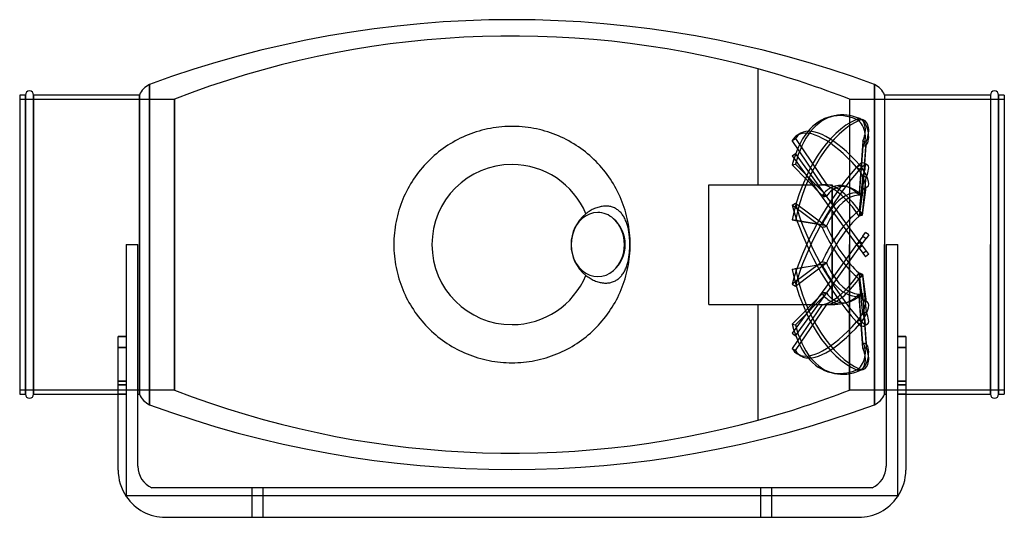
# Model space of a CAD drawing. Header units: millimetres. Extents: x -242 to 242, y -134 to 110.
import ezdxf

# ---------------------------------------------------------------- set-up
doc = ezdxf.new("R2010")
doc.units = ezdxf.units.MM
doc.layers.add('HIDDEN', color=7, linetype='Continuous')
doc.layers.add('THICK', color=7, linetype='Continuous')

msp = doc.modelspace()

# ---------------------------------------------------------------- linework, layer by layer
at = {"layer": 'HIDDEN'}
for p, q in [((121, 86.28), (121, 86.28)), ((121, 86.28), (121, 86.28)), ((121, 86.28), (121, 86.28)), ((121, 86.28), (121, 86.28)), ((121, 86.28), (121, 86.28)), ((121, 86.28), (121, 86.28)), ((121, 86.28), (121, 86.28)), ((121, 86.28), (121, 86.28)), ((121, 86.28), (121, 86.28)), ((121, 86.28), (121, 86.28)), ((121, 86.28), (121, 86.28)), ((121, 86.28), (121, 86.28)), ((121, 86.28), (121, 86.28)), ((121, 86.28), (121, 86.28)), ((121, 86.28), (121, 86.28)), ((121, 86.28), (121, 86.28)), ((121, 86.28), (121, 86.28)), ((121, 86.28), (121, 86.28)), ((121, 86.28), (121, 86.28)), ((121, 86.28), (121, 86.28)), ((121, 86.28), (121, 86.28)), ((121, 86.28), (121, 86.28)), ((121, 86.28), (121, 86.28)), ((121, 86.28), (121, 86.28)), ((121, 86.28), (121, 86.28)), ((121, 86.28), (121, 86.28)), ((121, 86.28), (121, 86.28)), ((121, 86.28), (121, 86.28)), ((121, 86.28), (121, 86.28)), ((121, 86.28), (121, 86.28)), ((121, 86.28), (121, 86.28)), ((121, 86.28), (121, 86.28)), ((121, 86.28), (121, 86.28)), ((121, 86.28), (121, 86.28)), ((121, 86.28), (121, 86.28)), ((121, 86.28), (121, 86.28)), ((121, 86.28), (121, 86.28)), ((121, 86.28), (121, 86.28)), ((121, 86.28), (121, 86.28)), ((121, 86.28), (121, 86.28)), ((121, 86.28), (121, 86.28)), ((121, 86.28), (121, 86.28)), ((121, 86.28), (121, 86.28)), ((121, 86.28), (121, 86.28)), ((121, 86.28), (121, 86.28)), ((121, 86.28), (121, 86.28)), ((121, 86.28), (121, 86.28)), ((121, 86.28), (121, 86.28)), ((121, 86.28), (121, 86.28)), ((121, 86.28), (121, 86.28)), ((121, 86.28), (121, 86.28)), ((121, 86.28), (121, 86.28)), ((121, 86.28), (121, 86.28)), ((121, 86.28), (121, 86.28)), ((121, 86.28), (121, 86.28)), ((121, 86.28), (121, 86.28)), ((121, 86.28), (121, 86.28)), ((121, 86.28), (121, 86.28)), ((121, 86.28), (121, 86.28)), ((121, 86.28), (121, 86.28)), ((121, 86.28), (121, 86.28)), ((121, 86.28), (121, 86.28)), ((121, 86.28), (121, 86.28)), ((121, 86.28), (121, 86.28)), ((121, 86.28), (121, 86.28)), ((121, 86.28), (121, 86.28)), ((121, 86.28), (121, 86.28)), ((121, 86.28), (121, 86.28)), ((121, 86.28), (121, 86.28)), ((121, 86.28), (121, 86.28)), ((121, 86.28), (121, 86.28)), ((121, 86.28), (121, 86.28)), ((121, 86.28), (121, 86.28)), ((121, 86.28), (121, 86.28)), ((121, 86.28), (121, 86.28)), ((121, 86.28), (121, 86.28)), ((121, 86.28), (121, 86.28)), ((121, 86.28), (121, 86.28)), ((121, 86.28), (121, 86.28)), ((121, 86.28), (121, 86.28)), ((121, 86.28), (121, 86.28)), ((121, 86.28), (121, 86.28)), ((121, 86.28), (121, 86.28)), ((121, 86.28), (121, 86.28)), ((121, 86.28), (121, 86.28)), ((121, 86.28), (121, 86.28)), ((121, 86.28), (121, 86.28)), ((121, 86.28), (121, 86.28)), ((121, 29.4), (121, 86.28)), ((121, 29.4), (121, 86.28)), ((-178.15, 0), (-178.15, 78.66)), ((178.15, 0), (178.15, 78.66)), ((-239.16, 73.5), (-239.16, 0)), ((-235.16, 0), (-235.16, 73.5)), ((-183.13, 0), (-183.13, 73.5)), ((183.13, 73.5), (183.13, 0)), ((235.16, 73.5), (235.16, 0)), ((239.16, 0), (239.16, 73.5)), ((-242, 71.5), (-165.91, 71.5)), ((-165.91, 0), (-165.91, 71.5)), ((-165.91, 71.5), (-165.91, 0)), ((165.91, 71.5), (242, 71.5)), ((165.91, 71.5), (165.91, 0)), ((165.91, 71.5), (165.91, 0)), ((158.46, 63.29), (156.84, 62.93)), ((169.4, 61.51), (171.02, 61.88)), ((169.4, 61.51), (171.02, 61.15)), ((172.63, 61.33), (171.01, 61.7)), ((-22.85, 53.4), (-24.14, 52.83)), ((-21.54, 53.94), (-22.85, 53.4)), ((-20.22, 54.45), (-21.54, 53.94)), ((-18.89, 54.92), (-20.22, 54.45)), ((-17.54, 55.37), (-18.89, 54.92)), ((-16.18, 55.78), (-17.54, 55.37)), ((-14.81, 56.16), (-16.18, 55.78)), ((-13.43, 56.51), (-14.81, 56.16)), ((-12.04, 56.82), (-13.43, 56.51)), ((-10.64, 57.1), (-12.04, 56.82)), ((-9.24, 57.34), (-10.64, 57.1)), ((-7.82, 57.55), (-9.24, 57.34)), ((-6.41, 57.73), (-7.82, 57.55)), ((-4.98, 57.87), (-6.41, 57.73)), ((-3.55, 57.97), (-4.98, 57.87)), ((-2.12, 58.04), (-3.55, 57.97)), ((-0.69, 58.08), (-2.12, 58.04)), ((0.74, 58.08), (-0.69, 58.08)), ((2.17, 58.04), (0.74, 58.08)), ((3.6, 57.97), (2.17, 58.04)), ((5.03, 57.86), (3.6, 57.97)), ((6.45, 57.72), (5.03, 57.86)), ((7.87, 57.54), (6.45, 57.72)), ((9.28, 57.33), (7.87, 57.54)), ((10.69, 57.09), (9.28, 57.33)), ((12.09, 56.81), (10.69, 57.09)), ((13.47, 56.5), (12.09, 56.81)), ((14.85, 56.15), (13.47, 56.5)), ((16.22, 55.77), (14.85, 56.15)), ((17.58, 55.35), (16.22, 55.77)), ((18.93, 54.91), (17.58, 55.35)), ((20.26, 54.43), (18.93, 54.91)), ((21.58, 53.92), (20.26, 54.43)), ((22.88, 53.38), (21.58, 53.92)), ((24.17, 52.81), (22.88, 53.38)), ((141.97, 54.7), (140.35, 53.74)), ((-31.52, 48.78), (-32.69, 48.01)), ((-30.34, 49.53), (-31.52, 48.78)), ((-29.13, 50.24), (-30.34, 49.53)), ((-27.91, 50.93), (-29.13, 50.24)), ((-26.67, 51.59), (-27.91, 50.93)), ((-25.41, 52.23), (-26.67, 51.59)), ((-24.14, 52.83), (-25.41, 52.23)), ((25.45, 52.21), (24.17, 52.81)), ((26.7, 51.58), (25.45, 52.21)), ((27.94, 50.92), (26.7, 51.58)), ((29.16, 50.23), (27.94, 50.92)), ((30.37, 49.51), (29.16, 50.23)), ((31.55, 48.76), (30.37, 49.51)), ((32.72, 47.99), (31.55, 48.76)), ((137.73, 51.11), (139.35, 52.06)), ((152.43, 29.39), (137.73, 51.11)), ((139.35, 52.06), (154.69, 29.4)), ((172.45, 50.88), (170.68, 25.39)), ((172.24, 24.23), (174.07, 50.52)), ((172.24, 23.92), (174.07, 48.65)), ((172.45, 50.88), (174.07, 50.52)), ((172.45, 48.28), (174.07, 48.65)), ((-38.22, 43.73), (-39.26, 42.8)), ((-37.16, 44.64), (-38.22, 43.73)), ((-36.07, 45.52), (-37.16, 44.64)), ((-34.96, 46.38), (-36.07, 45.52)), ((-33.84, 47.21), (-34.96, 46.38)), ((-32.69, 48.01), (-33.84, 47.21)), ((33.87, 47.19), (32.72, 47.99)), ((34.99, 46.36), (33.87, 47.19)), ((36.1, 45.5), (34.99, 46.36)), ((37.18, 44.62), (36.1, 45.5)), ((38.24, 43.71), (37.18, 44.62)), ((39.29, 42.78), (38.24, 43.71)), ((137.73, 43.58), (139.35, 44.76)), ((137.73, 43.58), (169.4, 0)), ((171.02, 1.18), (139.35, 44.76)), ((172.45, 48.28), (170.68, 24.3)), ((-43.19, 38.83), (-44.11, 37.78)), ((-42.25, 39.86), (-43.19, 38.83)), ((-41.27, 40.86), (-42.25, 39.86)), ((-40.28, 41.84), (-41.27, 40.86)), ((-39.26, 42.8), (-40.28, 41.84)), ((40.3, 41.82), (39.29, 42.78)), ((41.3, 40.84), (40.3, 41.82)), ((42.27, 39.83), (41.3, 40.84)), ((43.21, 38.81), (42.27, 39.83)), ((44.14, 37.75), (43.21, 38.81)), ((137.73, 39.11), (139.35, 39.47)), ((152.43, 24.2), (137.73, 39.11)), ((139.35, 39.47), (154.69, 23.92)), ((169.4, 38.02), (171.02, 38.97)), ((174.74, 39.08), (173.12, 40.03)), ((-46.73, 34.49), (-47.55, 33.36)), ((-45.88, 35.61), (-46.73, 34.49)), ((-45.01, 36.7), (-45.88, 35.61)), ((-44.11, 37.78), (-45.01, 36.7)), ((45.03, 36.68), (44.14, 37.75)), ((45.9, 35.58), (45.03, 36.68)), ((46.75, 34.46), (45.9, 35.58)), ((47.57, 33.33), (46.75, 34.46)), ((169.4, 38.02), (171.02, 37.07)), ((172.45, 34.04), (170.68, 16.78)), ((172.45, 34.04), (174.07, 33.09)), ((-49.84, 29.82), (-50.55, 28.6)), ((-49.1, 31.02), (-49.84, 29.82)), ((-48.34, 32.2), (-49.1, 31.02)), ((-47.55, 33.36), (-48.34, 32.2)), ((48.36, 32.17), (47.57, 33.33)), ((49.12, 30.99), (48.36, 32.17)), ((49.86, 29.79), (49.12, 30.99)), ((50.57, 28.57), (49.86, 29.79)), ((96.8, 0), (96.8, 29.4)), ((96.8, 29.4), (121, 29.4)), ((121, 29.4), (121, 29.4)), ((121, 29.4), (121, 29.4)), ((121, 29.4), (121, 29.4)), ((121, 29.4), (121, 29.4)), ((121, 29.4), (121, 29.4)), ((121, 29.4), (121, 29.4)), ((121, 29.4), (121, 29.4)), ((121, 29.4), (121, 29.4)), ((121, 29.4), (121, 29.4)), ((121, 29.4), (121, 29.4)), ((121, 29.4), (121, 29.4)), ((121, 29.4), (121, 29.4)), ((121, 29.4), (121, 29.4)), ((121, 29.4), (121, 29.4)), ((121, 29.4), (121, 29.4)), ((121, 29.4), (121, 29.4)), ((121, 29.4), (121, 29.4)), ((121, 29.4), (121, 29.4)), ((121, 29.4), (121, 29.4)), ((121, 29.4), (121, 29.4)), ((121, 29.4), (121, 29.4)), ((121, 29.4), (121, 29.4)), ((121, 29.4), (121, 29.4)), ((121, 29.4), (121, 29.4)), ((121, 29.4), (121, 29.4)), ((121, 29.4), (121, 29.4)), ((121, 29.4), (121, 29.4)), ((121, 29.4), (121, 29.4)), ((121, 29.4), (121, 29.4)), ((121, 29.4), (121, 29.4)), ((121, 29.4), (121, 29.4)), ((121, 29.4), (121, 29.4)), ((121, 29.4), (121, 29.4)), ((121, 29.4), (121, 29.4)), ((121, 29.4), (121, 29.4)), ((121, 29.4), (121, 29.4)), ((121, 29.4), (121, 29.4)), ((121, 29.4), (121, 29.4)), ((121, 29.4), (121, 29.4)), ((121, 29.4), (121, 29.4)), ((121, 29.4), (121, 29.4)), ((121, 29.4), (121, 29.4)), ((121, 29.4), (121, 29.4)), ((121, 29.4), (121, 29.4)), ((121, 29.4), (121, 29.4)), ((121, 29.4), (121, 29.4)), ((121, 29.4), (121, 29.4)), ((121, 29.4), (121, 29.4)), ((121, 29.4), (121, 29.4)), ((121, 29.4), (121, 29.4)), ((121, 29.4), (121, 29.4)), ((121, 29.4), (121, 29.4)), ((121, 29.4), (121, 29.4)), ((121, 29.4), (121, 29.4)), ((121, 29.4), (121, 29.4)), ((121, 29.4), (121, 29.4)), ((121, 29.4), (121, 29.4)), ((121, 29.4), (121, 29.4)), ((121, 29.4), (121, 29.4)), ((121, 29.4), (121, 29.4)), ((121, 29.4), (121, 29.4)), ((121, 29.4), (121, 29.4)), ((121, 29.4), (121, 29.4)), ((121, 29.4), (121, 29.4)), ((121, 29.4), (121, 29.4)), ((121, 29.4), (121, 29.4)), ((121, 29.4), (121, 29.4)), ((121, 29.4), (121, 29.4)), ((121, 29.4), (121, 29.4)), ((121, 29.4), (121, 29.4)), ((121, 29.4), (121, 29.4)), ((121, 29.4), (121, 29.4)), ((121, 29.4), (121, 29.4)), ((121, 29.4), (121, 29.4)), ((121, 29.4), (121, 29.4)), ((121, 29.4), (121, 29.4)), ((121, 29.4), (157.3, 29.4)), ((157.3, 28.86), (157.3, 29.4)), ((157.3, 29.4), (157.3, 28.19)), ((172.24, 15.29), (174.07, 33.09)), ((-52.5, 24.85), (-53.09, 23.56)), ((-51.88, 26.12), (-52.5, 24.85)), ((-51.23, 27.37), (-51.88, 26.12)), ((-50.55, 28.6), (-51.23, 27.37)), ((51.25, 27.34), (50.57, 28.57)), ((51.89, 26.08), (51.25, 27.34)), ((52.51, 24.82), (51.89, 26.08)), ((53.1, 23.53), (52.51, 24.82)), ((157.3, 20.06), (157.3, 27.71)), ((157.3, 26.64), (157.3, 17.9)), ((172.45, 27.24), (170.68, 13.93)), ((172.24, 14.47), (174.07, 28.19)), ((172.45, 27.24), (174.07, 28.19)), ((174.74, 28.31), (173.12, 27.36)), ((-54.67, 19.62), (-55.13, 18.27)), ((-54.17, 20.95), (-54.67, 19.62)), ((-53.64, 22.26), (-54.17, 20.95)), ((-53.09, 23.56), (-53.64, 22.26)), ((53.66, 22.23), (53.1, 23.53)), ((54.18, 20.92), (53.66, 22.23)), ((54.67, 19.6), (54.18, 20.92)), ((55.14, 18.26), (54.67, 19.6)), ((137.73, 19.41), (139.35, 20.37)), ((152.43, 8.4), (137.73, 19.41)), ((139.35, 20.37), (154.69, 8.87)), ((-55.96, 15.55), (-56.32, 14.17)), ((-55.56, 16.92), (-55.96, 15.55)), ((-55.13, 18.27), (-55.56, 16.92)), ((36.81, 15.51), (36.32, 15.13)), ((37.33, 15.88), (36.81, 15.51)), ((37.86, 16.24), (37.33, 15.88)), ((38.4, 16.57), (37.86, 16.24)), ((38.93, 16.88), (38.4, 16.57)), ((39.46, 17.16), (38.93, 16.88)), ((39.98, 17.42), (39.46, 17.16)), ((40.52, 17.67), (39.98, 17.42)), ((41.08, 17.9), (40.52, 17.67)), ((41.65, 18.11), (41.08, 17.9)), ((42.22, 18.29), (41.65, 18.11)), ((42.78, 18.45), (42.22, 18.29)), ((43.32, 18.58), (42.78, 18.45)), ((43.85, 18.69), (43.32, 18.58)), ((44.38, 18.78), (43.85, 18.69)), ((44.93, 18.84), (44.38, 18.78)), ((45.48, 18.89), (44.93, 18.84)), ((46.03, 18.9), (45.48, 18.89)), ((46.56, 18.89), (46.03, 18.9)), ((47.07, 18.86), (46.56, 18.89)), ((47.56, 18.81), (47.07, 18.86)), ((48.03, 18.74), (47.56, 18.81)), ((48.51, 18.64), (48.03, 18.74)), ((48.99, 18.51), (48.51, 18.64)), ((49.47, 18.37), (48.99, 18.51)), ((49.94, 18.19), (49.47, 18.37)), ((50.38, 18), (49.94, 18.19)), ((50.82, 17.79), (50.38, 18)), ((51.22, 17.56), (50.82, 17.79)), ((51.61, 17.32), (51.22, 17.56)), ((51.98, 17.05), (51.61, 17.32)), ((52.36, 16.77), (51.98, 17.05)), ((52.72, 16.45), (52.36, 16.77)), ((53.08, 16.12), (52.72, 16.45)), ((53.43, 15.76), (53.08, 16.12)), ((53.76, 15.39), (53.43, 15.76)), ((54.07, 15), (53.76, 15.39)), ((54.37, 14.59), (54.07, 15)), ((54.65, 14.18), (54.37, 14.59)), ((55.57, 16.91), (55.14, 18.26)), ((55.96, 15.54), (55.57, 16.91)), ((56.33, 14.17), (55.96, 15.54)), ((157.3, 3.59), (157.3, 16.65)), ((-57.22, 9.98), (-57.44, 8.57)), ((-56.95, 11.39), (-57.22, 9.98)), ((-56.66, 12.78), (-56.95, 11.39)), ((-56.32, 14.17), (-56.66, 12.78)), ((54.91, 13.76), (54.65, 14.18)), ((55.16, 13.34), (54.91, 13.76)), ((55.4, 12.89), (55.16, 13.34)), ((55.64, 12.41), (55.4, 12.89)), ((55.86, 11.91), (55.64, 12.41)), ((56.07, 11.39), (55.86, 11.91)), ((56.27, 10.87), (56.07, 11.39)), ((56.45, 10.36), (56.27, 10.87)), ((56.66, 12.78), (56.33, 14.17)), ((56.61, 9.85), (56.45, 10.36)), ((56.77, 9.31), (56.61, 9.85)), ((56.95, 11.38), (56.66, 12.78)), ((57.22, 9.98), (56.95, 11.38)), ((57.44, 8.57), (57.22, 9.98)), ((152.43, 9.77), (137.73, 12.17)), ((137.73, 12.17), (139.35, 11.81)), ((139.35, 11.81), (154.69, 9.3)), ((157.3, 14.25), (157.3, 0.77)), ((-57.8, 5.73), (-57.92, 4.3)), ((-57.64, 7.15), (-57.8, 5.73)), ((-57.44, 8.57), (-57.64, 7.15)), ((56.92, 8.74), (56.77, 9.31)), ((57.06, 8.16), (56.92, 8.74)), ((57.19, 7.58), (57.06, 8.16)), ((57.3, 7.03), (57.19, 7.58)), ((57.4, 6.46), (57.3, 7.03)), ((57.5, 5.88), (57.4, 6.46)), ((57.64, 7.15), (57.44, 8.57)), ((57.58, 5.28), (57.5, 5.88)), ((57.66, 4.66), (57.58, 5.28)), ((57.8, 5.73), (57.64, 7.15)), ((57.92, 4.3), (57.8, 5.73)), ((172.45, 4.2), (173.72, 5.95)), ((175.34, 4.77), (173.72, 5.95)), ((-239.16, 0), (-239.16, -73.5)), ((-235.16, -73.5), (-235.16, 0)), ((-189.6, 0), (-189.6, 0)), ((-189.6, 0), (-189.6, 0)), ((-183.92, 0), (-183.92, 0)), ((-183.92, 0), (-183.92, 0)), ((-183.13, -73.5), (-183.13, 0)), ((-165.91, -71.5), (-165.91, 0)), ((-165.91, 0), (-165.91, -71.5)), ((-58.06, 1.43), (-58.08, 0)), ((-58.08, 0), (-58.06, -1.42)), ((-58.01, 2.87), (-58.06, 1.43)), ((-57.92, 4.3), (-58.01, 2.87)), ((57.72, 4.04), (57.66, 4.66)), ((57.78, 3.41), (57.72, 4.04)), ((57.83, 2.78), (57.78, 3.41)), ((57.87, 2.15), (57.83, 2.78)), ((57.89, 1.52), (57.87, 2.15)), ((57.91, 0.9), (57.89, 1.52)), ((57.92, 0.3), (57.91, 0.9)), ((58.01, 2.87), (57.92, 4.3)), ((57.92, -0.3), (57.92, 0.3)), ((58.06, 1.43), (58.01, 2.87)), ((58.08, 0), (58.06, 1.43)), ((58.06, -1.42), (58.08, 0)), ((170.68, 1.76), (169.4, 0)), ((169.4, 0), (171.02, 1.18)), ((169.4, 0), (173.72, -5.95)), ((172.45, 4.2), (170.68, 1.76)), ((175.34, -4.77), (171.02, 1.18)), ((171.87, 0), (172.24, 0.51)), ((172.24, 0.51), (174.07, 3.03)), ((172.45, 4.2), (174.07, 3.03)), ((175.34, 4.77), (174.07, 3.03)), ((183.92, 0), (183.92, 0)), ((183.92, 0), (183.92, 0)), ((189.6, 0), (189.6, 0)), ((189.6, 0), (189.6, 0)), ((-178.15, -78.66), (-178.15, 0)), ((-58.06, -1.42), (-58.01, -2.85)), ((-58.01, -2.85), (-57.92, -4.27)), ((-57.92, -4.27), (-57.8, -5.68)), ((57.58, -5.28), (57.66, -4.66)), ((57.66, -4.66), (57.72, -4.04)), ((57.72, -4.04), (57.78, -3.41)), ((57.78, -3.41), (57.83, -2.78)), ((57.8, -5.68), (57.92, -4.26)), ((57.83, -2.78), (57.87, -2.15)), ((57.87, -2.15), (57.89, -1.52)), ((57.89, -1.52), (57.91, -0.9)), ((57.91, -0.9), (57.92, -0.3)), ((57.92, -4.26), (58.01, -2.84)), ((58.01, -2.84), (58.06, -1.42)), ((96.8, -29.4), (96.8, 0)), ((157.3, -20.06), (171.87, 0)), ((169.4, 0), (157.3, -16.65)), ((157.3, -14.25), (157.3, -0.77)), ((157.3, -3.59), (157.3, -16.65)), ((165.91, 0), (165.91, -71.5)), ((165.91, -71.5), (165.91, 0)), ((169.4, 0), (171.02, -1.18)), ((172.45, -4.2), (174.07, -3.03)), ((175.34, -4.77), (173.72, -5.95)), ((178.15, -78.66), (178.15, 0)), ((183.13, 0), (183.13, -73.5)), ((235.16, 0), (235.16, -73.5)), ((239.16, -73.5), (239.16, 0)), ((-57.8, -5.68), (-57.65, -7.09)), ((-57.65, -7.09), (-57.45, -8.5)), ((-57.45, -8.5), (-57.23, -9.9)), ((56.61, -9.85), (56.77, -9.31)), ((56.77, -9.31), (56.92, -8.74)), ((56.92, -8.74), (57.06, -8.16)), ((57.06, -8.16), (57.19, -7.58)), ((57.19, -7.58), (57.3, -7.03)), ((57.23, -9.9), (57.45, -8.5)), ((57.3, -7.03), (57.4, -6.46)), ((57.4, -6.46), (57.5, -5.88)), ((57.45, -8.5), (57.65, -7.09)), ((57.5, -5.88), (57.58, -5.28)), ((57.65, -7.09), (57.8, -5.68)), ((152.43, -8.4), (137.73, -19.41)), ((139.35, -20.37), (154.69, -8.87)), ((139.35, -11.81), (154.69, -9.3)), ((-57.23, -9.9), (-56.97, -11.3)), ((-56.97, -11.3), (-56.68, -12.68)), ((-56.68, -12.68), (-56.35, -14.06)), ((-56.35, -14.06), (-55.99, -15.43)), ((54.37, -14.59), (54.65, -14.18)), ((54.65, -14.18), (54.91, -13.76)), ((54.91, -13.76), (55.16, -13.34)), ((55.16, -13.34), (55.4, -12.89)), ((55.4, -12.89), (55.64, -12.41)), ((55.64, -12.41), (55.86, -11.91)), ((55.86, -11.91), (56.07, -11.39)), ((55.99, -15.42), (56.35, -14.06)), ((56.07, -11.39), (56.27, -10.87)), ((56.27, -10.87), (56.45, -10.36)), ((56.35, -14.06), (56.68, -12.68)), ((56.45, -10.36), (56.61, -9.85)), ((56.68, -12.68), (56.97, -11.3)), ((56.97, -11.3), (57.23, -9.9)), ((152.43, -9.77), (137.73, -12.17)), ((137.73, -12.17), (139.35, -11.81)), ((172.45, -27.24), (170.68, -13.93)), ((172.24, -14.47), (174.07, -28.19)), ((-55.99, -15.43), (-55.6, -16.78)), ((-55.6, -16.78), (-55.18, -18.13)), ((-55.18, -18.13), (-54.72, -19.46)), ((36.32, -15.13), (36.81, -15.51)), ((36.81, -15.51), (37.33, -15.88)), ((37.33, -15.88), (37.86, -16.24)), ((37.86, -16.24), (38.4, -16.57)), ((38.4, -16.57), (38.93, -16.88)), ((38.93, -16.88), (39.46, -17.16)), ((39.46, -17.16), (39.98, -17.42)), ((39.98, -17.42), (40.52, -17.67)), ((40.52, -17.67), (41.08, -17.9)), ((41.08, -17.9), (41.65, -18.11)), ((41.65, -18.11), (42.22, -18.29)), ((42.22, -18.29), (42.78, -18.45)), ((42.78, -18.45), (43.32, -18.58)), ((43.32, -18.58), (43.85, -18.69)), ((43.85, -18.69), (44.38, -18.78)), ((44.38, -18.78), (44.93, -18.84)), ((44.93, -18.84), (45.48, -18.89)), ((45.48, -18.89), (46.03, -18.9)), ((46.03, -18.9), (46.56, -18.89)), ((46.56, -18.89), (47.07, -18.86)), ((47.07, -18.86), (47.56, -18.81)), ((47.56, -18.81), (48.03, -18.74)), ((48.03, -18.74), (48.51, -18.64)), ((48.51, -18.64), (48.99, -18.51)), ((48.99, -18.51), (49.47, -18.37)), ((49.47, -18.37), (49.94, -18.19)), ((49.94, -18.19), (50.38, -18)), ((50.38, -18), (50.82, -17.79)), ((50.82, -17.79), (51.22, -17.56)), ((51.22, -17.56), (51.61, -17.32)), ((51.61, -17.32), (51.98, -17.05)), ((51.98, -17.05), (52.36, -16.77)), ((52.36, -16.77), (52.72, -16.45)), ((52.72, -16.45), (53.08, -16.12)), ((53.08, -16.12), (53.43, -15.76)), ((53.43, -15.76), (53.76, -15.39)), ((53.76, -15.39), (54.07, -15)), ((54.07, -15), (54.37, -14.59)), ((54.72, -19.46), (55.18, -18.13)), ((55.18, -18.13), (55.6, -16.78)), ((55.6, -16.78), (55.99, -15.42)), ((157.3, -16.65), (152.43, -23.36)), ((157.3, -26.64), (157.3, -17.9)), ((172.45, -34.04), (170.68, -16.78)), ((172.24, -15.29), (174.07, -33.09)), ((-54.72, -19.46), (-54.23, -20.79)), ((-54.23, -20.79), (-53.71, -22.09)), ((-53.71, -22.09), (-53.16, -23.38)), ((-53.16, -23.38), (-52.58, -24.66)), ((52.59, -24.66), (53.17, -23.38)), ((53.17, -23.38), (53.72, -22.09)), ((53.72, -22.09), (54.23, -20.78)), ((54.23, -20.78), (54.72, -19.46)), ((137.73, -19.41), (139.35, -20.37)), ((152.43, -23.36), (137.73, -43.58)), ((139.35, -44.76), (154.69, -23.65)), ((139.35, -39.47), (154.69, -23.92)), ((154.69, -23.65), (157.3, -20.06)), ((157.3, -20.06), (157.3, -27.71)), ((172.24, -23.92), (174.07, -48.65)), ((-52.58, -24.66), (-51.97, -25.92)), ((-51.97, -25.92), (-51.33, -27.17)), ((-51.33, -27.17), (-50.67, -28.4)), ((-50.67, -28.4), (-49.97, -29.61)), ((49.97, -29.6), (50.67, -28.39)), ((50.67, -28.39), (51.34, -27.16)), ((51.34, -27.16), (51.98, -25.92)), ((51.98, -25.92), (52.59, -24.66)), ((152.43, -24.2), (137.73, -39.11)), ((157.3, -28.19), (157.3, -29.4)), ((172.45, -48.28), (170.68, -24.3)), ((172.45, -50.88), (170.68, -25.39)), ((172.24, -24.23), (174.07, -50.52)), ((172.45, -27.24), (174.07, -28.19)), ((174.74, -28.31), (173.12, -27.36)), ((-49.97, -29.61), (-49.24, -30.8)), ((-49.24, -30.8), (-48.49, -31.97)), ((-48.49, -31.97), (-47.71, -33.13)), ((-47.71, -33.13), (-46.9, -34.26)), ((46.9, -34.25), (47.71, -33.12)), ((47.71, -33.12), (48.49, -31.97)), ((48.49, -31.97), (49.25, -30.79)), ((49.25, -30.79), (49.97, -29.6)), ((96.8, -29.4), (121, -29.4)), ((121, -29.4), (121, -29.4)), ((121, -29.4), (121, -29.4)), ((121, -29.4), (121, -29.4)), ((121, -29.4), (121, -29.4)), ((121, -29.4), (121, -29.4)), ((121, -29.4), (121, -29.4)), ((121, -29.4), (121, -29.4)), ((121, -29.4), (121, -29.4)), ((121, -29.4), (121, -29.4)), ((121, -29.4), (121, -29.4)), ((121, -29.4), (121, -29.4)), ((121, -29.4), (121, -29.4)), ((121, -29.4), (121, -29.4)), ((121, -29.4), (121, -29.4)), ((121, -29.4), (121, -29.4)), ((121, -29.4), (121, -29.4)), ((121, -29.4), (121, -29.4)), ((121, -29.4), (121, -29.4)), ((121, -29.4), (121, -29.4)), ((121, -29.4), (121, -29.4)), ((121, -29.4), (121, -29.4)), ((121, -29.4), (121, -29.4)), ((121, -29.4), (121, -29.4)), ((121, -29.4), (121, -29.4)), ((121, -29.4), (121, -29.4)), ((121, -29.4), (121, -29.4)), ((121, -29.4), (121, -29.4)), ((121, -29.4), (121, -29.4)), ((121, -29.4), (121, -29.4)), ((121, -29.4), (121, -29.4)), ((121, -29.4), (121, -29.4)), ((121, -29.4), (121, -29.4)), ((121, -29.4), (121, -29.4)), ((121, -29.4), (121, -29.4)), ((121, -29.4), (121, -29.4)), ((121, -29.4), (121, -29.4)), ((121, -29.4), (121, -29.4)), ((121, -29.4), (121, -29.4)), ((121, -29.4), (121, -29.4)), ((121, -29.4), (121, -29.4)), ((121, -29.4), (121, -29.4)), ((121, -29.4), (121, -29.4)), ((121, -29.4), (121, -29.4)), ((121, -29.4), (121, -29.4)), ((121, -29.4), (121, -29.4)), ((121, -29.4), (121, -29.4)), ((121, -29.4), (121, -29.4)), ((121, -29.4), (121, -29.4)), ((121, -29.4), (121, -29.4)), ((121, -29.4), (121, -29.4)), ((121, -29.4), (121, -29.4)), ((121, -29.4), (121, -29.4)), ((121, -29.4), (121, -29.4)), ((121, -29.4), (121, -29.4)), ((121, -29.4), (121, -29.4)), ((121, -29.4), (121, -29.4)), ((121, -29.4), (121, -29.4)), ((121, -29.4), (121, -29.4)), ((121, -29.4), (121, -29.4)), ((121, -29.4), (121, -29.4)), ((121, -29.4), (121, -29.4)), ((121, -29.4), (121, -29.4)), ((121, -29.4), (121, -29.4)), ((121, -29.4), (121, -29.4)), ((121, -29.4), (121, -29.4)), ((121, -29.4), (121, -29.4)), ((121, -29.4), (121, -29.4)), ((121, -29.4), (121, -29.4)), ((121, -29.4), (121, -29.4)), ((121, -29.4), (121, -29.4)), ((121, -29.4), (121, -29.4)), ((121, -29.4), (121, -29.4)), ((121, -29.4), (121, -29.4)), ((121, -29.4), (121, -29.4)), ((121, -29.4), (121, -29.4)), ((121, -29.4), (121, -29.4)), ((121, -86.28), (121, -29.4)), ((121, -86.28), (121, -29.4)), ((121, -29.4), (157.3, -29.4)), ((152.43, -29.39), (137.73, -51.11)), ((139.35, -52.06), (154.69, -29.4)), ((172.45, -34.04), (174.07, -33.09)), ((-46.9, -34.26), (-46.07, -35.37)), ((-46.07, -35.37), (-45.21, -36.47)), ((-45.21, -36.47), (-44.32, -37.54)), ((-44.32, -37.54), (-43.41, -38.58)), ((-43.41, -38.58), (-42.48, -39.61)), ((42.48, -39.6), (43.42, -38.58)), ((43.42, -38.58), (44.33, -37.53)), ((44.33, -37.53), (45.21, -36.46)), ((45.21, -36.46), (46.07, -35.37)), ((46.07, -35.37), (46.9, -34.25)), ((169.4, -38.02), (171.02, -37.07)), ((169.4, -38.02), (171.02, -38.97)), ((-42.48, -39.61), (-41.52, -40.61)), ((-41.52, -40.61), (-40.54, -41.59)), ((-40.54, -41.59), (-39.53, -42.55)), ((-39.53, -42.55), (-38.5, -43.48)), ((-38.5, -43.48), (-37.46, -44.39)), ((37.47, -44.38), (38.52, -43.47)), ((38.52, -43.47), (39.54, -42.54)), ((39.54, -42.54), (40.55, -41.58)), ((40.55, -41.58), (41.53, -40.6)), ((41.53, -40.6), (42.48, -39.6)), ((137.73, -39.11), (139.35, -39.47)), ((174.74, -39.08), (173.12, -40.03)), ((-193.6, -45.15), (-189.6, -45.15)), ((-37.46, -44.39), (-36.39, -45.27)), ((-36.39, -45.27), (-35.29, -46.13)), ((-35.29, -46.13), (-34.18, -46.96)), ((-34.18, -46.96), (-33.05, -47.76)), ((-33.05, -47.76), (-31.9, -48.54)), ((31.91, -48.53), (33.06, -47.75)), ((33.06, -47.75), (34.19, -46.95)), ((34.19, -46.95), (35.3, -46.12)), ((35.3, -46.12), (36.4, -45.26)), ((36.4, -45.26), (37.47, -44.38)), ((137.73, -43.58), (139.35, -44.76)), ((172.45, -48.28), (174.07, -48.65)), ((189.6, -45.15), (193.6, -45.15)), ((-189.6, -50.55), (-193.6, -50.55)), ((-193.6, -50.55), (-189.6, -50.55)), ((-31.9, -48.54), (-30.73, -49.28)), ((-30.73, -49.28), (-29.54, -50.01)), ((-29.54, -50.01), (-28.34, -50.7)), ((-28.34, -50.7), (-27.11, -51.36)), ((-27.11, -51.36), (-25.87, -52)), ((-25.87, -52), (-24.61, -52.61)), ((-24.61, -52.61), (-23.34, -53.19)), ((-23.34, -53.19), (-22.05, -53.73)), ((22.06, -53.73), (23.35, -53.18)), ((23.35, -53.18), (24.63, -52.6)), ((24.63, -52.6), (25.88, -51.99)), ((25.88, -51.99), (27.12, -51.36)), ((27.12, -51.36), (28.35, -50.69)), ((28.35, -50.69), (29.55, -50)), ((29.55, -50), (30.74, -49.28)), ((30.74, -49.28), (31.91, -48.53)), ((137.73, -51.11), (139.35, -52.06)), ((172.45, -50.88), (174.07, -50.52)), ((193.6, -50.55), (189.6, -50.55)), ((189.6, -50.55), (193.6, -50.55)), ((-22.05, -53.73), (-20.74, -54.25)), ((-20.74, -54.25), (-19.42, -54.74)), ((-19.42, -54.74), (-18.09, -55.19)), ((-18.09, -55.19), (-16.75, -55.61)), ((-16.75, -55.61), (-15.39, -56)), ((-15.39, -56), (-14.03, -56.36)), ((-14.03, -56.36), (-12.65, -56.68)), ((-12.65, -56.68), (-11.27, -56.98)), ((-11.27, -56.98), (-9.87, -57.23)), ((-9.87, -57.23), (-8.48, -57.46)), ((-8.48, -57.46), (-7.07, -57.65)), ((-7.07, -57.65), (-5.66, -57.8)), ((-5.66, -57.8), (-4.25, -57.92)), ((-4.25, -57.92), (-2.83, -58.01)), ((-2.83, -58.01), (-1.41, -58.06)), ((-1.41, -58.06), (0.01, -58.08)), ((0.01, -58.08), (1.43, -58.06)), ((1.43, -58.06), (2.85, -58.01)), ((2.85, -58.01), (4.27, -57.92)), ((4.27, -57.92), (5.68, -57.8)), ((5.68, -57.8), (7.09, -57.65)), ((7.09, -57.65), (8.5, -57.45)), ((8.5, -57.45), (9.9, -57.23)), ((9.9, -57.23), (11.29, -56.97)), ((11.29, -56.97), (12.67, -56.68)), ((12.67, -56.68), (14.05, -56.36)), ((14.05, -56.36), (15.41, -56)), ((15.41, -56), (16.77, -55.61)), ((16.77, -55.61), (18.11, -55.18)), ((18.11, -55.18), (19.44, -54.73)), ((19.44, -54.73), (20.76, -54.24)), ((20.76, -54.24), (22.06, -53.73)), ((141.97, -54.7), (140.35, -53.74)), ((169.4, -61.51), (171.02, -61.15)), ((169.4, -61.51), (171.02, -61.88)), ((172.63, -61.33), (171.01, -61.7)), ((-193.6, -67.03), (-189.6, -67.03)), ((-189.6, -67.03), (-193.6, -67.03)), ((158.46, -63.29), (156.84, -62.93)), ((189.6, -67.03), (193.6, -67.03)), ((193.6, -67.03), (189.6, -67.03)), ((-165.91, -71.5), (-242, -71.5)), ((-189.6, -68.93), (-193.6, -68.93)), ((-193.6, -68.93), (-189.6, -68.93)), ((242, -71.5), (165.91, -71.5)), ((193.6, -68.93), (189.6, -68.93)), ((189.6, -68.93), (193.6, -68.93)), ((-193.6, -73.46), (-189.6, -73.46)), ((-189.6, -73.46), (-193.6, -73.46)), ((189.6, -73.46), (193.6, -73.46)), ((193.6, -73.46), (189.6, -73.46)), ((121, -86.28), (121, -86.28)), ((121, -86.28), (121, -86.28)), ((121, -86.28), (121, -86.28)), ((121, -86.28), (121, -86.28)), ((121, -86.28), (121, -86.28)), ((121, -86.28), (121, -86.28)), ((121, -86.28), (121, -86.28)), ((121, -86.28), (121, -86.28)), ((121, -86.28), (121, -86.28)), ((121, -86.28), (121, -86.28)), ((121, -86.28), (121, -86.28)), ((121, -86.28), (121, -86.28)), ((121, -86.28), (121, -86.28)), ((121, -86.28), (121, -86.28)), ((121, -86.28), (121, -86.28)), ((121, -86.28), (121, -86.28)), ((121, -86.28), (121, -86.28)), ((121, -86.28), (121, -86.28)), ((121, -86.28), (121, -86.28)), ((121, -86.28), (121, -86.28)), ((121, -86.28), (121, -86.28)), ((121, -86.28), (121, -86.28)), ((121, -86.28), (121, -86.28)), ((121, -86.28), (121, -86.28)), ((121, -86.28), (121, -86.28)), ((121, -86.28), (121, -86.28)), ((121, -86.28), (121, -86.28)), ((121, -86.28), (121, -86.28)), ((121, -86.28), (121, -86.28)), ((121, -86.28), (121, -86.28)), ((121, -86.28), (121, -86.28)), ((121, -86.28), (121, -86.28)), ((121, -86.28), (121, -86.28)), ((121, -86.28), (121, -86.28)), ((121, -86.28), (121, -86.28)), ((121, -86.28), (121, -86.28)), ((121, -86.28), (121, -86.28)), ((121, -86.28), (121, -86.28)), ((121, -86.28), (121, -86.28)), ((121, -86.28), (121, -86.28)), ((121, -86.28), (121, -86.28)), ((121, -86.28), (121, -86.28)), ((121, -86.28), (121, -86.28)), ((121, -86.28), (121, -86.28)), ((121, -86.28), (121, -86.28)), ((121, -86.28), (121, -86.28)), ((121, -86.28), (121, -86.28)), ((121, -86.28), (121, -86.28)), ((121, -86.28), (121, -86.28)), ((121, -86.28), (121, -86.28)), ((121, -86.28), (121, -86.28)), ((121, -86.28), (121, -86.28)), ((121, -86.28), (121, -86.28)), ((121, -86.28), (121, -86.28)), ((121, -86.28), (121, -86.28)), ((121, -86.28), (121, -86.28)), ((121, -86.28), (121, -86.28)), ((121, -86.28), (121, -86.28)), ((121, -86.28), (121, -86.28)), ((121, -86.28), (121, -86.28)), ((121, -86.28), (121, -86.28)), ((121, -86.28), (121, -86.28)), ((121, -86.28), (121, -86.28)), ((121, -86.28), (121, -86.28)), ((121, -86.28), (121, -86.28)), ((121, -86.28), (121, -86.28)), ((121, -86.28), (121, -86.28)), ((121, -86.28), (121, -86.28)), ((121, -86.28), (121, -86.28)), ((121, -86.28), (121, -86.28)), ((121, -86.28), (121, -86.28)), ((121, -86.28), (121, -86.28)), ((121, -86.28), (121, -86.28)), ((121, -86.28), (121, -86.28)), ((121, -86.28), (121, -86.28)), ((121, -86.28), (121, -86.28)), ((121, -86.28), (121, -86.28)), ((121, -86.28), (121, -86.28)), ((121, -86.28), (121, -86.28)), ((121, -86.28), (121, -86.28)), ((121, -86.28), (121, -86.28)), ((121, -86.28), (121, -86.28)), ((121, -86.28), (121, -86.28)), ((121, -86.28), (121, -86.28)), ((121, -86.28), (121, -86.28)), ((121, -86.28), (121, -86.28)), ((121, -86.28), (121, -86.28)), ((121, -86.28), (121, -86.28)), ((121, -86.28), (121, -86.28)), ((121, -86.28), (121, -86.28)), ((121, -86.28), (121, -86.28)), ((121, -86.28), (121, -86.28)), ((121, -86.28), (121, -86.28)), ((121, -86.28), (121, -86.28)), ((121, -86.28), (121, -86.28)), ((121, -86.28), (121, -86.28)), ((121, -86.28), (121, -86.28)), ((121, -86.28), (121, -86.28)), ((121, -86.28), (121, -86.28)), ((121, -86.28), (121, -86.28)), ((121, -86.28), (121, -86.28)), ((121, -86.28), (121, -86.28)), ((121, -86.28), (121, -86.28)), ((121, -86.28), (121, -86.28)), ((121, -86.28), (121, -86.28)), ((-193.6, -110.8), (-193.6, -110.8)), ((-193.6, -110.8), (-193.6, -110.8)), ((-193.6, -110.8), (-193.6, -110.8)), ((-193.6, -110.8), (-193.6, -110.8)), ((-193.6, -110.8), (-193.6, -110.8)), ((-183.92, -108.9), (-183.92, -108.9)), ((183.92, -108.9), (183.92, -108.9)), ((193.6, -110.8), (193.6, -110.8)), ((193.6, -110.8), (193.6, -110.8)), ((193.6, -110.8), (193.6, -110.8)), ((193.6, -110.8), (193.6, -110.8)), ((193.6, -110.8), (193.6, -110.8)), ((-177.03, -119.5), (-177.03, -119.5)), ((-127.7, -134), (-127.7, -119.5)), ((-127.7, -134), (-127.7, -119.5)), ((-122.3, -134), (-122.3, -119.5)), ((-122.3, -134), (-122.3, -119.5)), ((122.3, -134), (122.3, -119.5)), ((122.3, -134), (122.3, -119.5)), ((127.7, -134), (127.7, -119.5)), ((127.7, -134), (127.7, -119.5)), ((177.03, -119.5), (177.03, -119.5)), ((-189.6, -123.4), (-189.88, -123.4)), ((-189.88, -123.4), (-189.88, -123.4)), ((-189.88, -123.4), (-189.88, -123.4)), ((-189.6, -123.4), (-189.6, -123.4)), ((-189.6, -123.4), (-189.6, -123.4)), ((189.6, -123.4), (-189.6, -123.4)), ((-189.6, -123.4), (-189.6, -123.4)), ((-189.6, -123.4), (-189.6, -123.4)), ((-189.6, -123.82), (-189.6, -123.82)), ((-189.6, -123.82), (-189.6, -123.82)), ((-189.6, -123.82), (-189.6, -123.82)), ((-189.6, -123.82), (-189.6, -123.82)), ((-189.6, -123.82), (-189.6, -123.82)), ((-189.6, -123.82), (-189.6, -123.82)), ((189.6, -123.4), (189.6, -123.4)), ((189.6, -123.4), (189.6, -123.4)), ((189.88, -123.4), (189.6, -123.4)), ((189.6, -123.4), (189.6, -123.4)), ((189.6, -123.4), (189.6, -123.4)), ((189.6, -123.82), (189.6, -123.82)), ((189.6, -123.82), (189.6, -123.82)), ((189.6, -123.82), (189.6, -123.82)), ((189.6, -123.82), (189.6, -123.82)), ((189.6, -123.82), (189.6, -123.82)), ((189.6, -123.82), (189.6, -123.82)), ((189.88, -123.4), (189.88, -123.4)), ((189.88, -123.4), (189.88, -123.4)), ((-170.4, -134), (-170.4, -134)), ((-170.4, -134), (-170.4, -134)), ((-170.4, -134), (-170.4, -134)), ((170.4, -134), (170.4, -134)), ((170.4, -134), (170.4, -134)), ((170.4, -134), (170.4, -134))]:
    msp.add_line(p, q, dxfattribs=at)
for centre, radius, start, end in [((0, -356.94), 459.44, 74.7305, 111.1677), ((0, -356.94), 459.44, 68.8322, 74.7303), ((0, 0), 39.34, 90, 270), ((0, 0), 39.34, 22.6128, 90), ((48.4, 0), 19.36, 128.615, 231.385), ((38.72, 0), 16.94, 311.3544, 48.6456), ((0, 0), 39.34, 270, 337.3872), ((157.3, 0), 29.4, 270, 281.0213), ((0, 356.94), 459.44, 248.8323, 285.2695), ((0, 356.94), 459.44, 285.2697, 291.1678)]:
    msp.add_arc(centre, radius, start, end, dxfattribs=at)
for centre, major_axis, ratio, start_param, end_param in [((169.4, 6.99), (12.56, -55.94), 0.559017, 3.141592, 3.981419), ((171.02, 7.35), (-12.56, 55.94), 0.559017, 0, 0.839826), ((169.4, 6.99), (12.56, -55.94), 0.559017, 2.759688, 3.141592), ((171.02, 7.35), (-12.56, 55.94), 0.559017, -0.381905, 0), ((169.4, 6.99), (-12.56, -55.94), 0.559017, -2.759688, -1.537958), ((171.02, 6.63), (12.56, 55.94), 0.559017, 0.381905, 1.603635), ((171.02, 5.27), (-29.05, 49.42), 0.345492, -1.039407, -0.000004), ((169.4, 54.52), (-1.61, -7.17), 0.559017, -3.141592, -2.759688), ((169.4, 54.52), (1.61, -7.17), 0.559017, 0.403494, 2.759688), ((169.4, 54.52), (-1.61, -7.17), 0.559017, 1.167303, 3.141593), ((171.02, 54.89), (-1.61, 7.17), 0.559017, -2.738099, -0.381905), ((171.02, 54.16), (1.61, 7.17), 0.559017, 0, 0.381905), ((171.02, 54.16), (1.61, 7.17), 0.559017, -1.97429, 0), ((169.4, 4.32), (29.05, -49.42), 0.345492, 3.141589, 3.323916), ((171.02, 5.27), (-29.05, 49.42), 0.345492, -0.000004, 0.182324), ((169.4, 4.32), (29.05, -49.42), 0.345492, 2.102186, 3.141589), ((169.4, 33.7), (-3.72, -6.34), 0.345492, -3.141531, -2.102186), ((171.02, 32.75), (3.72, 6.34), 0.345492, 0.000062, 1.039407), ((171.02, 34.65), (-3.72, 6.34), 0.345492, -3.141593, -1.039407), ((169.4, 33.7), (-3.72, -6.34), 0.345492, 1.824805, 3.141654), ((171.02, 32.75), (3.72, 6.34), 0.345492, -1.316788, 0.000062), ((169.4, 4.32), (-29.05, -49.42), 0.345492, -2.102186, -0.880456), ((171.02, 3.37), (29.05, 49.42), 0.345492, 1.039407, 2.261137), ((169.4, 33.7), (3.72, -6.34), 0.345492, 0, 2.102186), ((203.76, 0), (143.24, -10.24), 0.192396, 1.934142, 1.950959), ((169.4, 0), (-19.46, 28.79), 0.305615, -0.543995, -0.228191), ((171.87, 0), (-19.46, 28.79), 0.305615, -0.395437, -0.211375), ((165.22, 1.78), (-6.07, 27.05), 0.559017, -0.723642, 0.125621), ((166.84, 2.14), (5.9, -26.28), 0.559017, 2.411198, 3.406285), ((169.4, 0), (-11.39, 28.5), 0.634095, 0.039897, 0.355701), ((203.76, 0), (143.23, -24.57), 0.112694, 1.939723, 1.956539), ((171.87, 0), (-11.39, 28.5), 0.634095, 0.188455, 0.372518), ((166.84, 5.61), (13.65, -23.22), 0.345492, 1.753696, 2.748783), ((165.22, 4.65), (-14.05, 23.9), 0.345492, -1.381144, -0.531881), ((165.22, -1.78), (6.07, 27.05), 0.559017, 0.040167, 0.88943), ((166.84, -2.14), (-5.9, -26.28), 0.559017, -3.108178, -2.113092), ((160.93, 0.86), (6.64, -27.96), 0.799915, 2.346613, 2.421736), ((160.93, -2.23), (-15.02, -24.5), 0.728667, -2.948419, -2.873297), ((169.4, 33.7), (3.72, -6.34), 0.345492, -0.254009, 0), ((171.02, 34.65), (-3.72, 6.34), 0.345492, 2.887584, 3.141593), ((169.4, -4.32), (29.05, -49.42), 0.345492, -2.261137, -1.039407), ((171.02, -3.37), (-29.05, 49.42), 0.345492, 0.880456, 2.102186), ((203.76, 0), (143.25, 8.64), 0.196181, 1.908563, 1.925379), ((42.16, 0), (0, 15.76), 0.83205, 0, 3.773717), ((42.16, 0), (0, 15.76), 0.83205, -0.632125, 0), ((169.4, 0), (-11.39, -28.5), 0.634095, -1.977058, -1.661254), ((165.22, -4.65), (14.05, 23.9), 0.345492, 0.697669, 1.546932), ((166.84, -5.61), (-13.65, -23.22), 0.345492, -2.450676, -1.609325), ((160.93, 3.62), (20.29, -20.34), 0.565622, 1.580333, 1.655456), ((42.16, 0), (0, 15.76), 0.83205, -2.509468, -0.632125), ((203.76, 0), (-143.26, 29.39), 0.005473, 1.205507, 1.222324), ((171.87, 0), (-11.39, -28.5), 0.634095, -1.8285, -1.644437), ((160.93, -4.46), (-22.29, -18.13), 0.379094, -2.376174, -2.301051), ((203.76, 0), (143.23, 23.65), 0.121921, 1.900261, 1.917077), ((169.4, 0), (19.46, -28.79), 0.305615, -2.064231, -1.77453), ((171.87, 0), (19.46, -28.79), 0.305615, -2.081048, -1.896985), ((169.4, 0), (-19.46, -28.79), 0.305615, -1.393165, -1.367063), ((169.4, 0), (19.46, -28.79), 0.305615, -1.77453, -1.748427), ((166.84, 5.61), (13.65, -23.22), 0.345492, -1.686003, -0.690917), ((166.84, -5.61), (-13.65, -23.22), 0.345492, -1.609325, -1.455589), ((160.93, 5), (23.25, -16.89), 0.115281, 1.148047, 1.223169), ((169.4, 0), (-19.46, -28.79), 0.305615, -1.367063, -1.077362), ((171.87, 0), (-19.46, -28.79), 0.305615, -1.244607, -1.060545), ((165.22, 4.65), (-14.05, 23.9), 0.345492, 1.594661, 2.443923), ((160.93, -5), (-23.25, -16.89), 0.115281, 1.918423, 1.993546), ((203.76, 0), (-143.23, 23.65), 0.121921, 1.224515, 1.241332), ((203.76, 0), (143.26, 29.39), 0.005473, 1.919268, 1.936085), ((171.87, 0), (11.39, -28.5), 0.634095, -1.497156, -1.313093), ((169.4, -6.99), (12.56, -55.94), 0.559017, -1.603635, -0.381905), ((171.02, -6.63), (-12.56, 55.94), 0.559017, 1.537958, 2.759688), ((169.4, 0), (11.39, -28.5), 0.634095, -1.480339, -1.164535), ((165.22, -4.65), (14.05, 23.9), 0.345492, -2.609711, -1.760449), ((166.84, 2.14), (5.9, -26.28), 0.559017, -1.028501, -0.033415), ((166.84, -5.61), (-13.65, -23.22), 0.345492, 0.39281, 1.387896), ((160.93, 4.46), (22.29, -18.13), 0.379094, -0.840541, -0.765419), ((165.22, 1.78), (-6.07, 27.05), 0.559017, 2.252163, 3.101425), ((160.93, -3.62), (-20.29, -20.34), 0.565622, 1.486137, 1.561259), ((203.76, 0), (-143.25, 8.64), 0.196181, 1.216213, 1.23303), ((203.76, 0), (-143.23, -24.57), 0.112694, 1.185053, 1.20187), ((171.87, 0), (11.39, 28.5), 0.634095, 2.769075, 2.953138), ((166.84, -2.14), (-5.9, -26.28), 0.559017, -0.264692, 0.730394), ((160.93, 2.23), (15.02, -24.5), 0.728667, -0.268295, -0.193173), ((169.4, 0), (11.39, 28.5), 0.634095, 2.785892, 3.101695), ((169.4, 0), (19.46, 28.79), 0.305615, -2.913401, -2.597598), ((171.87, 0), (19.46, 28.79), 0.305615, -2.930218, -2.746156), ((165.22, -1.78), (6.07, 27.05), 0.559017, 3.015972, 3.385197), ((165.22, -1.78), (6.07, 27.05), 0.559017, -2.897988, -2.417951), ((169.4, -33.7), (-3.72, -6.34), 0.345492, 1.039407, 3.141593), ((160.93, -0.86), (-6.64, -27.96), 0.799915, 0.719857, 0.794979), ((171.02, -34.65), (3.72, 6.34), 0.345492, -2.102186, 0), ((169.4, -33.7), (-3.72, -6.34), 0.345492, 3.141593, 3.395601), ((171.02, -34.65), (3.72, 6.34), 0.345492, 0, 0.254009), ((203.76, 0), (-143.24, -10.24), 0.192396, 1.190634, 1.207451), ((171.02, -32.75), (-3.72, 6.34), 0.345492, 3.141531, 4.45838), ((169.4, -4.32), (-29.05, -49.42), 0.345492, 0.000004, 1.039407), ((169.4, -33.7), (3.72, -6.34), 0.345492, -1.039407, -0.000062), ((171.02, -32.75), (-3.72, 6.34), 0.345492, 2.102186, 3.141531), ((169.4, -33.7), (3.72, -6.34), 0.345492, -0.000062, 1.316788), ((169.4, -6.99), (-12.56, -55.94), 0.559017, -0.839826, 0), ((171.02, -7.35), (12.56, 55.94), 0.559017, 2.301767, 3.141593), ((171.02, -5.27), (29.05, 49.42), 0.345492, -3.141589, -2.102186), ((169.4, -54.52), (-1.61, -7.17), 0.559017, 0.381905, 2.738099), ((169.4, -4.32), (-29.05, -49.42), 0.345492, -0.182324, 0.000004), ((171.02, -5.27), (29.05, 49.42), 0.345492, 2.959269, 3.141597), ((169.4, -54.52), (1.61, -7.17), 0.559017, 0, 1.97429), ((171.02, -54.89), (1.61, 7.17), 0.559017, -2.759688, -0.403494), ((171.02, -54.16), (-1.61, 7.17), 0.559017, 3.141592, 5.115883), ((169.4, -6.99), (-12.56, -55.94), 0.559017, 0, 0.381905), ((171.02, -7.35), (12.56, 55.94), 0.559017, -3.141592, -2.759688), ((169.4, -54.52), (1.61, -7.17), 0.559017, -0.381905, 0), ((171.02, -54.16), (-1.61, 7.17), 0.559017, 2.759688, 3.141592)]:
    msp.add_ellipse(centre, major_axis=major_axis, ratio=ratio, start_param=start_param, end_param=end_param, dxfattribs=at)
at = {"layer": 'THICK'}
for p, q in [((-178.15, 78.66), (-178.15, 0)), ((178.15, 78.66), (178.15, 0)), ((-239.16, 73.5), (-242, 73.5)), ((-242, 73.5), (-242, -73.5)), ((-239.16, 0), (-239.16, 73.5)), ((-183.13, 73.5), (-235.16, 73.5)), ((-235.16, 73.5), (-235.16, 0)), ((-183.13, 73.5), (-183.13, 0)), ((183.13, 73.5), (183.13, 0)), ((235.16, 73.5), (183.13, 73.5)), ((235.16, 73.5), (235.16, 0)), ((242, 73.5), (239.16, 73.5)), ((239.16, 73.5), (239.16, 0)), ((242, 73.5), (242, -73.5)), ((-239.16, -73.5), (-239.16, 0)), ((-235.16, 0), (-235.16, -73.5)), ((-189.6, 0), (-183.92, 0)), ((-189.6, 0), (-189.6, -123.82)), ((-183.92, -108.9), (-183.92, 0)), ((-183.13, 0), (-183.13, -73.5)), ((-178.15, 0), (-178.15, -78.66)), ((178.15, 0), (178.15, -78.66)), ((183.92, 0), (189.6, 0)), ((183.92, 0), (183.92, -108.9)), ((189.6, -123.82), (189.6, 0)), ((183.13, -73.5), (183.13, 0)), ((235.16, -73.5), (235.16, 0)), ((239.16, 0), (239.16, -73.5)), ((-189.6, -45.15), (-193.6, -45.15)), ((-193.6, -110.8), (-193.6, -45.15)), ((193.6, -45.15), (189.6, -45.15)), ((193.6, -45.15), (193.6, -110.8)), ((-242, -73.5), (-239.16, -73.5)), ((-235.16, -73.5), (-193.6, -73.5)), ((-183.92, -73.5), (-183.13, -73.5)), ((183.13, -73.5), (183.92, -73.5)), ((193.6, -73.5), (235.16, -73.5)), ((239.16, -73.5), (242, -73.5)), ((177.03, -119.5), (-177.03, -119.5)), ((-170.4, -134), (170.4, -134))]:
    msp.add_line(p, q, dxfattribs=at)
for centre, radius, start, end in [((0, -403.83), 514.33, 69.735, 110.265), ((-173.92, 69.6), 10, 115, 157.0455), ((173.92, 69.6), 10, 22.9545, 65), ((-237.16, 73.5), 2, 0, 180), ((237.16, 73.5), 2, 0, 180), ((-237.16, -73.5), 2, 180, 0), ((-173.92, -69.6), 10, 202.9545, 245), ((173.92, -69.6), 10, 295, 337.0455), ((237.16, -73.5), 2, 180, 0), ((0, 403.83), 514.33, 249.735, 290.265), ((-170.4, -110.8), 23.2, 180, 214.1484), ((170.4, -110.8), 23.2, 325.8516, 0)]:
    msp.add_arc(centre, radius, start, end, dxfattribs=at)
for centre, major_axis, start_param, end_param in [((-172.32, -108.9), (0, -11.6), -1.570796, -0.41827), ((172.32, -108.9), (0, -11.6), 0.41827, 1.570796), ((-170.4, -110.8), (0, -23.2), -0.974794, 0), ((170.4, -110.8), (0, -23.2), 0, 0.974794)]:
    msp.add_ellipse(centre, major_axis=major_axis, ratio=1, start_param=start_param, end_param=end_param, dxfattribs=at)

doc.saveas('drawing.dxf')
